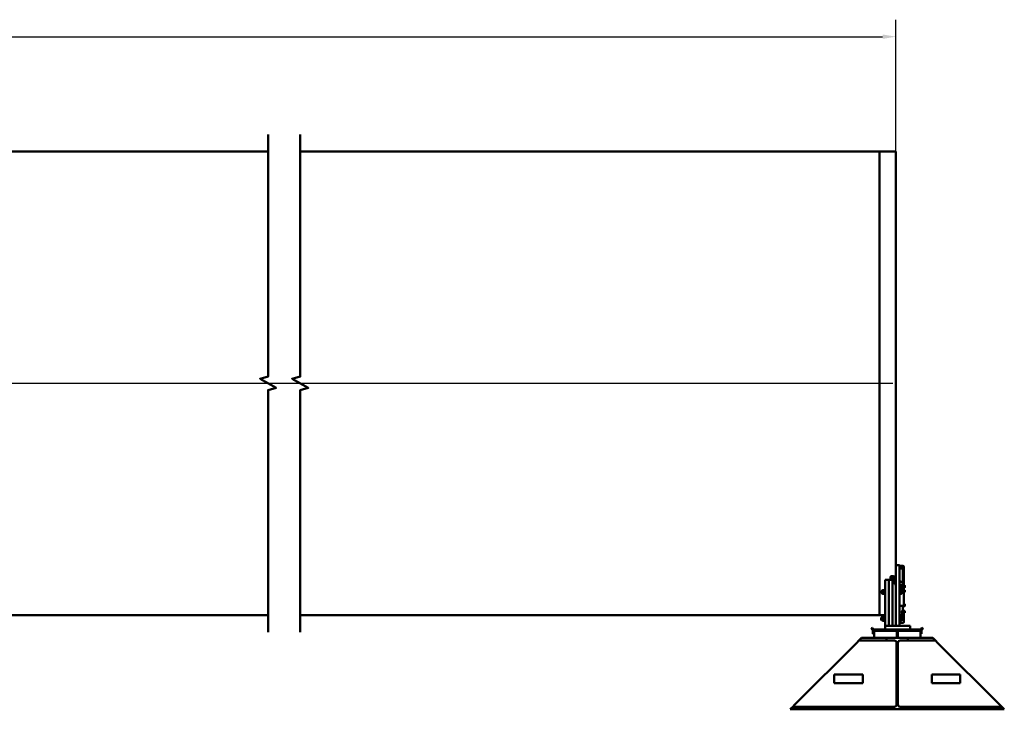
# Model space of a CAD drawing. Header units: millimetres. Extents: x 0 to 63075, y 0 to 44550.
# Tile 6 of 31: x 27699 to 41491, y 11911 to 21577. Entities that reach past the tile are written whole.
import ezdxf

# ---------------------------------------------------------------- set-up
doc = ezdxf.new("R2010")
doc.units = ezdxf.units.MM
doc.header["$LTSCALE"] = 75
for name, color, linetype, lineweight in [('Break Line (ISO)', 7, 'Continuous', 50), ('Centerline (ISO)', 7, 'Continuous', 25), ('Dimension (ISO)', 7, 'Continuous', 25), ('Visible (ISO)', 7, 'Continuous', 50)]:
    doc.layers.add(name, color=color, linetype=linetype, lineweight=lineweight)
doc.styles.add('Note Text (ISO)', font='tahoma.ttf')
doc.dimstyles.new('Default (ISO)', dxfattribs={"dimscale": 75, "dimtxt": 2, "dimasz": 2.5, "dimexe": 3.175, "dimexo": 0, "dimgap": 0.762, "dimtad": 1, "dimrnd": 1e-08, "dimtxsty": 'Note Text (ISO)', "dimcen": 0.09, "dimdle": 10, "dimclrd": 256, "dimclre": 256, "dimclrt": 256, "dimazin": 2, "dimtfac": 1, "dimtmove": 0, "dimatfit": 3, "dimfxl": 1, "dimtolj": 1, "dimtzin": 0, "dimlwd": -1, "dimlwe": -1, "dimarcsym": 0})

# ---------------------------------------------------------------- blocks, each defined once
blk = doc.blocks.new('*D6')
at = {"layer": 'Defpoints', "color": 0, "transparency": 16777216}
for p in [(39973, 21339), (9793, 19730), (39973, 19730)]:
    blk.add_point(p, dxfattribs=at)
at = {"layer": 'Dimension (ISO)', "transparency": 16777216}
for p, q in [((9793, 19730), (9793, 21577)), ((39973, 19730), (39973, 21577)), ((9981, 21339), (39785, 21339))]:
    blk.add_line(p, q, dxfattribs=at)
for points in [[(9981, 21370), (9981, 21308), (9793, 21339)], [(39785, 21370), (39785, 21308), (39973, 21339)]]:
    blk.add_solid(points, dxfattribs=at)
at = {"layer": 'Dimension (ISO)', "transparency": 16777216, "insert": (23706, 21552), "char_height": 150, "attachment_point": 1, "style": 'Note Text (ISO)'}
blk.add_mtext('\\A1;40000', dxfattribs=at)

msp = doc.modelspace()

# ---------------------------------------------------------------- linework, layer by layer
at = {"layer": 'Break Line (ISO)', "flags": 128}
for points in [[(31178.2004, 12991.877), (31178.2004, 16384.9058), (31290.7004, 16415.0501), (31065.7004, 16544.9539), (31178.2004, 16575.0982), (31178.2004, 19968.127)], [(31628.2004, 12991.877), (31628.2004, 16384.9058), (31740.7004, 16415.0501), (31515.7004, 16544.9539), (31628.2004, 16575.0982), (31628.2004, 19968.127)]]:
    msp.add_lwpolyline(points, dxfattribs=at)
at = {"layer": 'Centerline (ISO)', "linetype": 'Continuous'}
msp.add_line((9837.6025, 16480.002), (39928.4492, 16480.002), dxfattribs=at)
at = {"layer": 'Visible (ISO)'}
for p, q in [((10025.1025, 19730.002), (31178.2004, 19730.002)), ((31628.2004, 19730.002), (39740.9492, 19730.002)), ((39740.9492, 13230.002), (39740.9492, 19730.002)), ((39740.9492, 19730.002), (39972.9492, 19730.002)), ((39740.9492, 13230.002), (39740.9492, 19730.002)), ((39972.9492, 13930.5468), (39972.9492, 19730.002)), ((39972.9492, 13910.5468), (39972.9492, 13930.5468)), ((40022.9492, 13930.5468), (39972.9492, 13930.5468)), ((40022.9492, 13930.5468), (40022.9492, 13910.5468)), ((39972.9492, 13910.5468), (39972.9492, 13080.5468)), ((40022.9492, 13921.5706), (40070.9492, 13921.5706)), ((40022.9492, 13917.786), (40070.9492, 13917.786)), ((40022.9492, 13910.5468), (40022.9492, 13080.5468)), ((40070.9492, 13890.9392), (40022.9492, 13890.9392)), ((40022.9492, 13885.9392), (40070.9492, 13885.9392)), ((40067.9492, 13885.7963), (40067.9492, 13882.1361)), ((40067.9492, 13882.1361), (40067.9492, 13657.1123)), ((40074.9492, 13656.8205), (40074.9492, 13883.9392)), ((40084.9492, 13883.9392), (40084.9492, 13910.786)), ((40084.9492, 13883.9392), (40084.9492, 13650.1123)), ((39822.9492, 13709.8323), (39822.9492, 13724.8323)), ((39822.9492, 13724.8323), (39872.9492, 13724.8323)), ((39822.9492, 13080.5468), (39822.9492, 13709.8323)), ((39872.9492, 13724.8323), (39872.9492, 13709.8323)), ((39872.9492, 13709.8323), (39872.9492, 13724.8323)), ((39872.9492, 13724.8323), (39922.9492, 13724.8323)), ((39872.9492, 13709.8323), (39872.9492, 13080.5468)), ((39872.9492, 13080.5468), (39872.9492, 13709.8323)), ((39897.9492, 13752.9603), (39897.9492, 13771.0864)), ((39897.9492, 13752.9603), (39897.9492, 13724.8323)), ((39932.9492, 13775.3126), (39907.9492, 13775.3126)), ((39907.9492, 13757.1864), (39932.9492, 13757.1864)), ((39922.9492, 13724.8323), (39922.9492, 13709.8323)), ((39922.9492, 13709.8323), (39922.9492, 13724.8323)), ((39922.9492, 13724.8323), (39948.7356, 13724.8323)), ((39922.9492, 13709.8323), (39922.9492, 13080.5468)), ((39922.9492, 13080.5468), (39922.9492, 13709.8323)), ((39925.9492, 13705.9656), (39927.1762, 13707.1925)), ((39925.9492, 13692.4194), (39925.9492, 13705.9656)), ((39925.9492, 13692.4194), (39927.1762, 13691.1925)), ((39927.1762, 13707.1925), (39927.1762, 13691.1925)), ((39935.1492, 13707.1925), (39927.1762, 13707.1925)), ((39935.1492, 13691.1925), (39927.1762, 13691.1925)), ((39935.1492, 13710.4425), (39936.0265, 13711.9621)), ((39935.1492, 13710.4425), (39935.1492, 13687.9425)), ((39935.1492, 13687.9425), (39936.0265, 13686.423)), ((39948.4444, 13712.8381), (39936.654, 13712.8381)), ((39948.4444, 13708.1006), (39936.654, 13708.1006)), ((39948.4444, 13694.455), (39936.654, 13694.455)), ((39948.4444, 13685.5469), (39936.654, 13685.5469)), ((39949.9492, 13710.4425), (39949.0719, 13711.9621)), ((39949.9492, 13687.9425), (39949.0719, 13686.423)), ((39949.9492, 13713.4425), (39950.6992, 13714.1925)), ((39949.9492, 13684.9425), (39949.9492, 13713.4425)), ((39949.9492, 13684.9425), (39950.6992, 13684.1925)), ((39950.6992, 13714.1925), (39950.6992, 13684.1925)), ((39950.6992, 13714.1925), (39952.9492, 13714.1925)), ((39950.6992, 13684.1925), (39952.9492, 13684.1925)), ((39952.9492, 13693.7449), (39952.9492, 13739.0603)), ((39952.9492, 13693.7449), (39952.9492, 13680.4556)), ((39952.9492, 13680.4556), (39952.9492, 13663.5509)), ((39952.9492, 13663.5509), (39952.9492, 13662.614)), ((39972.9492, 13662.614), (39952.9492, 13662.614)), ((40025.1992, 13714.1925), (40022.9492, 13714.1925)), ((40025.1992, 13684.1925), (40022.9492, 13684.1925)), ((40022.9492, 13657.1123), (40070.9492, 13657.1123)), ((40025.1992, 13684.1925), (40025.1992, 13714.1925)), ((40025.9492, 13713.4425), (40025.1992, 13714.1925)), ((40025.9492, 13684.9425), (40025.1992, 13684.1925)), ((40025.9492, 13713.4425), (40025.9492, 13684.9425)), ((40026.7493, 13710.4375), (40025.9492, 13710.4375)), ((40026.7493, 13687.9475), (40025.9492, 13687.9475)), ((40026.7493, 13712.8426), (40034.8775, 13712.8426)), ((40026.7493, 13703.9547), (40026.7493, 13712.8426)), ((40026.7493, 13703.9547), (40034.8775, 13703.9547)), ((40026.7493, 13690.3046), (40026.7493, 13703.9547)), ((40026.7493, 13690.3046), (40034.8775, 13690.3046)), ((40026.7493, 13685.5424), (40026.7493, 13690.3046)), ((40026.7493, 13685.5424), (40034.8775, 13685.5424)), ((40035.9493, 13711.1925), (40035.4999, 13711.9709)), ((40035.9493, 13687.1925), (40035.4999, 13686.4141)), ((40035.9493, 13708.3987), (40035.9493, 13711.1925)), ((40035.9493, 13697.1297), (40035.9493, 13708.3987)), ((40035.9493, 13687.9235), (40035.9493, 13697.1297)), ((40035.9493, 13687.1925), (40035.9493, 13687.9235)), ((40067.9492, 13679.4103), (40070.9492, 13679.4103)), ((39767.9492, 13571.093), (39770.4031, 13573.5468)), ((39767.9492, 13540.0006), (39767.9492, 13571.093)), ((39767.9492, 13540.0006), (39770.4031, 13537.5468)), ((39770.4031, 13573.5468), (39770.4031, 13537.5468)), ((39786.9492, 13573.5468), (39770.4031, 13573.5468)), ((39786.9492, 13537.5468), (39770.4031, 13537.5468)), ((39786.9492, 13581.0968), (39788.075, 13583.0468)), ((39786.9492, 13581.0968), (39786.9492, 13529.9968)), ((39786.9492, 13529.9968), (39788.075, 13528.0468)), ((39814.3672, 13583.0468), (39790.5312, 13583.0468)), ((39814.3672, 13555.5468), (39790.5312, 13555.5468)), ((39814.3672, 13528.0468), (39790.5312, 13528.0468)), ((39817.9492, 13581.0968), (39816.8234, 13583.0468)), ((39817.9492, 13529.9968), (39816.8234, 13528.0468)), ((39817.9492, 13587.2968), (39819.1992, 13588.5468)), ((39817.9492, 13523.7968), (39817.9492, 13587.2968)), ((39817.9492, 13523.7968), (39819.1992, 13522.5468)), ((39819.1992, 13588.5468), (39819.1992, 13522.5468)), ((39819.1992, 13588.5468), (39822.9492, 13588.5468)), ((39819.1992, 13522.5468), (39822.9492, 13522.5468)), ((40070.9492, 13630.2656), (40022.9492, 13630.2656)), ((40022.9492, 13625.2656), (40070.9492, 13625.2656)), ((40022.9492, 13601.1412), (40070.9492, 13601.1412)), ((40070.9492, 13592.4809), (40022.9492, 13592.4809)), ((40026.6992, 13588.5468), (40022.9492, 13588.5468)), ((40026.6992, 13522.5468), (40022.9492, 13522.5468)), ((40026.6992, 13522.5468), (40026.6992, 13588.5468)), ((40027.9492, 13587.2968), (40026.6992, 13588.5468)), ((40027.9492, 13523.7968), (40026.6992, 13522.5468)), ((40027.9492, 13587.2968), (40027.9492, 13523.7968)), ((40028.7493, 13581.1018), (40027.9492, 13581.1018)), ((40028.7493, 13529.9918), (40027.9492, 13529.9918)), ((40028.7493, 13583.0468), (40047.9931, 13583.0468)), ((40028.7493, 13555.5468), (40028.7493, 13583.0468)), ((40028.7493, 13555.5468), (40047.9931, 13555.5468)), ((40028.7493, 13528.0468), (40028.7493, 13555.5468)), ((40028.7493, 13528.0468), (40047.9931, 13528.0468)), ((40050.4493, 13569.2968), (40050.4493, 13583.0468)), ((40050.4493, 13541.7968), (40050.4493, 13569.2968)), ((40050.4493, 13528.0468), (40050.4493, 13541.7968)), ((40067.9492, 13625.2656), (40067.9492, 13601.1412)), ((40071.9492, 13623.6126), (40067.9492, 13623.6126)), ((40071.9492, 13617.3626), (40071.9492, 13625.202)), ((40071.9492, 13617.3626), (40072.6992, 13616.6126)), ((40072.6992, 13625.064), (40072.6992, 13616.6126)), ((40072.6992, 13616.6126), (40074.9492, 13616.6126)), ((40074.9492, 13615.7656), (40074.9492, 13623.2656)), ((40074.9492, 13615.7656), (40074.9492, 13608.9354)), ((40074.9492, 13604.6053), (40074.9492, 13608.9354)), ((40084.9492, 13623.2656), (40084.9492, 13650.1123)), ((40087.1992, 13646.6126), (40084.9492, 13646.6126)), ((40084.9492, 13623.2656), (40084.9492, 13615.7656)), ((40087.1992, 13616.6126), (40084.9492, 13616.6126)), ((40084.9492, 13608.9354), (40084.9492, 13615.7656)), ((40084.9492, 13608.9354), (40084.9492, 13604.6053)), ((40084.9492, 13604.6053), (40084.9492, 13371.1053)), ((40087.1992, 13584.1613), (40084.9492, 13584.1613)), ((40087.1992, 13554.1613), (40084.9492, 13554.1613)), ((40087.1992, 13616.6126), (40087.1992, 13646.6126)), ((40087.9492, 13645.8626), (40087.1992, 13646.6126)), ((40087.9492, 13617.3626), (40087.1992, 13616.6126)), ((40087.1992, 13554.1613), (40087.1992, 13584.1613)), ((40087.9492, 13583.4113), (40087.1992, 13584.1613)), ((40087.9492, 13554.9113), (40087.1992, 13554.1613)), ((40087.9492, 13645.8626), (40087.9492, 13617.3626)), ((40088.7493, 13642.8576), (40087.9492, 13642.8576)), ((40088.7493, 13620.3676), (40087.9492, 13620.3676)), ((40087.9492, 13583.4113), (40087.9492, 13554.9113)), ((40088.7493, 13580.4063), (40087.9492, 13580.4063)), ((40088.7493, 13557.9163), (40087.9492, 13557.9163)), ((40088.7493, 13644.0808), (40088.7493, 13645.4675)), ((40088.7493, 13645.4675), (40096.8775, 13645.4675)), ((40088.7493, 13644.0808), (40096.8775, 13644.0808)), ((40088.7493, 13643.082), (40088.7493, 13644.0808)), ((40088.7493, 13643.082), (40096.8775, 13643.082)), ((40088.7493, 13630.6138), (40088.7493, 13643.082)), ((40088.7493, 13630.6138), (40096.8775, 13630.6138)), ((40088.7493, 13619.1444), (40088.7493, 13630.6138)), ((40088.7493, 13617.7577), (40088.7493, 13619.1444)), ((40088.7493, 13619.1444), (40096.8775, 13619.1444)), ((40088.7493, 13617.7577), (40096.8775, 13617.7577)), ((40088.7493, 13582.8012), (40096.8775, 13582.8012)), ((40088.7493, 13573.8678), (40088.7493, 13582.8012)), ((40088.7493, 13573.8678), (40096.8775, 13573.8678)), ((40088.7493, 13560.228), (40088.7493, 13573.8678)), ((40088.7493, 13560.228), (40096.8775, 13560.228)), ((40088.7493, 13555.5215), (40088.7493, 13560.228)), ((40088.7493, 13555.5215), (40096.8775, 13555.5215)), ((40097.9312, 13643.6439), (40096.9444, 13645.3531)), ((40097.9312, 13619.5813), (40096.9444, 13617.8721)), ((40097.9493, 13581.1613), (40097.5114, 13581.9199)), ((40097.9493, 13557.1613), (40097.5114, 13556.4028)), ((40097.9493, 13643.6126), (40097.9312, 13643.6439)), ((40097.9493, 13619.6126), (40097.9312, 13619.5813)), ((40097.9493, 13643.5814), (40097.9493, 13643.6126)), ((40097.9493, 13636.8479), (40097.9493, 13643.5814)), ((40097.9493, 13624.8791), (40097.9493, 13636.8479)), ((40097.9493, 13619.6126), (40097.9493, 13624.8791)), ((40097.9493, 13578.3345), (40097.9493, 13581.1613)), ((40097.9493, 13567.0479), (40097.9493, 13578.3345)), ((40097.9493, 13557.8748), (40097.9493, 13567.0479)), ((40097.9493, 13557.1613), (40097.9493, 13557.8748)), ((40087.1992, 13385.939), (40084.9492, 13385.939)), ((40087.1992, 13355.939), (40087.1992, 13385.939)), ((40087.9492, 13385.189), (40087.1992, 13385.939)), ((40087.9492, 13385.189), (40087.9492, 13356.689)), ((40088.7493, 13382.184), (40087.9492, 13382.184)), ((40088.7493, 13383.4071), (40096.8775, 13383.4071)), ((40088.7493, 13382.4083), (40088.7493, 13383.4071)), ((40088.7493, 13382.4083), (40096.8775, 13382.4083)), ((40088.7493, 13369.9402), (40088.7493, 13382.4083)), ((40097.9493, 13382.939), (40097.9312, 13382.9702)), ((40097.9493, 13382.9077), (40097.9493, 13382.939)), ((40097.9493, 13376.1742), (40097.9493, 13382.9077)), ((40022.9492, 13358.9809), (40070.9492, 13358.9809)), ((40047.9492, 13282.6491), (40049.1762, 13283.876)), ((40047.9492, 13269.1029), (40047.9492, 13282.6491)), ((40047.9492, 13269.1029), (40049.1762, 13267.876)), ((40049.1762, 13283.876), (40049.1762, 13267.876)), ((40059.5292, 13283.876), (40049.1762, 13283.876)), ((40059.5292, 13267.876), (40049.1762, 13267.876)), ((40059.5292, 13264.626), (40059.5292, 13287.126)), ((40064.5292, 13287.126), (40059.5292, 13287.126)), ((40064.5292, 13264.626), (40059.5292, 13264.626)), ((40064.5292, 13287.126), (40064.9642, 13287.8795)), ((40064.5292, 13264.626), (40064.5292, 13287.126)), ((40064.5292, 13264.626), (40064.9642, 13263.8724)), ((40070.4444, 13288.0407), (40066.034, 13288.0407)), ((40070.4444, 13276.2125), (40066.034, 13276.2125)), ((40070.4444, 13264.0478), (40066.034, 13264.0478)), ((40070.4444, 13263.7112), (40066.034, 13263.7112)), ((40067.9492, 13358.9809), (40067.9492, 13288.0407)), ((40067.9492, 13263.7112), (40067.9492, 13241.3118)), ((40067.9492, 13241.3118), (40067.9492, 13237.1217)), ((40071.9492, 13287.126), (40071.5141, 13287.8795)), ((40071.9492, 13264.626), (40071.5141, 13263.8724)), ((40071.9492, 13356.689), (40071.9492, 13359.0119)), ((40071.9492, 13356.689), (40072.6992, 13355.939)), ((40071.9492, 13290.126), (40072.6992, 13290.876)), ((40071.9492, 13261.626), (40071.9492, 13290.126)), ((40071.9492, 13261.626), (40072.6992, 13260.876)), ((40072.6992, 13359.076), (40072.6992, 13355.939)), ((40072.6992, 13355.939), (40074.9492, 13355.939)), ((40072.6992, 13290.876), (40072.6992, 13260.876)), ((40072.6992, 13290.876), (40074.9492, 13290.876)), ((40072.6992, 13260.876), (40074.9492, 13260.876)), ((40074.9492, 13352.2656), (40074.9492, 13359.4864)), ((40074.9492, 13351.5957), (40074.9492, 13352.2656)), ((40084.9492, 13351.5957), (40074.9492, 13351.5957)), ((40074.9492, 13289.5936), (40074.9492, 13293.4688)), ((40084.9492, 13293.4688), (40074.9492, 13293.4688)), ((40074.9492, 13289.5936), (40074.9492, 13269.1318)), ((40074.9492, 13263.1352), (40074.9492, 13269.1318)), ((40074.9492, 13251.8877), (40074.9492, 13263.1352)), ((40074.9492, 13251.8877), (40074.9492, 13245.891)), ((40074.9492, 13241.0192), (40074.9492, 13245.891)), ((40084.9492, 13371.1053), (40084.9492, 13352.2656)), ((40087.1992, 13355.939), (40084.9492, 13355.939)), ((40084.9492, 13352.2656), (40084.9492, 13351.5957)), ((40084.9492, 13293.4688), (40084.9492, 13289.5936)), ((40087.1992, 13290.876), (40084.9492, 13290.876)), ((40084.9492, 13289.5936), (40084.9492, 13269.1318)), ((40084.9492, 13269.1318), (40084.9492, 13263.1352)), ((40084.9492, 13263.1352), (40084.9492, 13251.8877)), ((40087.1992, 13260.876), (40084.9492, 13260.876)), ((40084.9492, 13245.891), (40084.9492, 13251.8877)), ((40084.9492, 13245.891), (40084.9492, 13241.0192)), ((40084.9492, 13241.0192), (40084.9492, 13135.9671)), ((40087.9492, 13356.689), (40087.1992, 13355.939)), ((40087.1992, 13260.876), (40087.1992, 13290.876)), ((40087.9492, 13290.126), (40087.1992, 13290.876)), ((40087.9492, 13261.626), (40087.1992, 13260.876)), ((40088.7493, 13359.694), (40087.9492, 13359.694)), ((40087.9492, 13290.126), (40087.9492, 13261.626)), ((40088.7493, 13287.121), (40087.9492, 13287.121)), ((40088.7493, 13264.631), (40087.9492, 13264.631)), ((40088.7493, 13369.9402), (40096.8775, 13369.9402)), ((40088.7493, 13358.4708), (40088.7493, 13369.9402)), ((40088.7493, 13358.4708), (40096.8775, 13358.4708)), ((40088.7493, 13289.5158), (40096.8775, 13289.5158)), ((40088.7493, 13280.5824), (40088.7493, 13289.5158)), ((40088.7493, 13280.5824), (40096.8775, 13280.5824)), ((40088.7493, 13266.9426), (40088.7493, 13280.5824)), ((40088.7493, 13266.9426), (40096.8775, 13266.9426)), ((40088.7493, 13262.2361), (40088.7493, 13266.9426)), ((40088.7493, 13262.2361), (40096.8775, 13262.2361)), ((40097.9493, 13287.876), (40097.5114, 13288.6345)), ((40097.9493, 13263.876), (40097.5114, 13263.1174)), ((40097.9493, 13358.939), (40097.9312, 13358.9077)), ((40097.9493, 13364.2055), (40097.9493, 13376.1742)), ((40097.9493, 13358.939), (40097.9493, 13364.2055)), ((40097.9493, 13285.0491), (40097.9493, 13287.876)), ((40097.9493, 13273.7625), (40097.9493, 13285.0491)), ((40097.9493, 13264.5894), (40097.9493, 13273.7625)), ((40097.9493, 13263.876), (40097.9493, 13264.5894)), ((10025.1025, 13230.002), (31178.2004, 13230.002)), ((31628.2004, 13230.002), (39740.9492, 13230.002)), ((39740.9492, 13230.002), (39822.9492, 13230.002)), ((39767.9492, 13196.093), (39770.4031, 13198.5468)), ((39767.9492, 13165.0006), (39767.9492, 13196.093)), ((39767.9492, 13165.0006), (39770.4031, 13162.5468)), ((39770.4031, 13198.5468), (39770.4031, 13162.5468)), ((39786.9492, 13198.5468), (39770.4031, 13198.5468)), ((39786.9492, 13162.5468), (39770.4031, 13162.5468)), ((39786.9492, 13206.0968), (39788.075, 13208.0468)), ((39786.9492, 13206.0968), (39786.9492, 13154.9968)), ((39786.9492, 13154.9968), (39788.075, 13153.0468)), ((39814.3672, 13208.0468), (39790.5312, 13208.0468)), ((39814.3672, 13180.5468), (39790.5312, 13180.5468)), ((39814.3672, 13153.0468), (39790.5312, 13153.0468)), ((39817.9492, 13206.0968), (39816.8234, 13208.0468)), ((39817.9492, 13154.9968), (39816.8234, 13153.0468)), ((39817.9492, 13212.2968), (39819.1992, 13213.5468)), ((39817.9492, 13148.7968), (39817.9492, 13212.2968)), ((39817.9492, 13148.7968), (39819.1992, 13147.5468)), ((39819.1992, 13213.5468), (39819.1992, 13147.5468)), ((39819.1992, 13213.5468), (39822.9492, 13213.5468)), ((39819.1992, 13147.5468), (39822.9492, 13147.5468)), ((40022.9492, 13237.1217), (40070.9492, 13237.1217)), ((40070.9492, 13227.378), (40022.9492, 13227.378)), ((40026.6992, 13213.5468), (40022.9492, 13213.5468)), ((40026.6992, 13147.5468), (40022.9492, 13147.5468)), ((40022.9492, 13122.3259), (40070.9492, 13122.3259)), ((40026.6992, 13147.5468), (40026.6992, 13213.5468)), ((40027.9492, 13212.2968), (40026.6992, 13213.5468)), ((40027.9492, 13148.7968), (40026.6992, 13147.5468)), ((40027.9492, 13212.2968), (40027.9492, 13148.7968)), ((40028.7493, 13206.1018), (40027.9492, 13206.1018)), ((40028.7493, 13154.9918), (40027.9492, 13154.9918)), ((40028.7493, 13208.0468), (40047.9931, 13208.0468)), ((40028.7493, 13180.5468), (40028.7493, 13208.0468)), ((40028.7493, 13180.5468), (40047.9931, 13180.5468)), ((40028.7493, 13153.0468), (40028.7493, 13180.5468)), ((40028.7493, 13153.0468), (40047.9931, 13153.0468)), ((40050.4493, 13194.2968), (40050.4493, 13208.0468)), ((40050.4493, 13166.7968), (40050.4493, 13194.2968)), ((40050.4493, 13153.0468), (40050.4493, 13166.7968)), ((39630.5319, 13047.018), (39643.5223, 13054.518)), ((39630.5319, 13047.018), (39633.0319, 13042.6878)), ((39649.0127, 13015.0084), (39633.0319, 13042.6878)), ((39646.0223, 13050.1878), (39643.5223, 13054.518)), ((39662.003, 13022.5084), (39646.0223, 13050.1878)), ((39651.0223, 12975.5468), (39651.0223, 13007.5084)), ((39651.0223, 12975.5468), (39651.0223, 12970.5468)), ((39666.0223, 12970.5468), (39651.0223, 12970.5468)), ((39666.0223, 13030.5468), (39666.0223, 13010.5468)), ((39822.9492, 13030.5468), (39666.0223, 13030.5468)), ((39983.5223, 13010.5468), (39666.0223, 13010.5468)), ((39666.0223, 12910.5468), (39666.0223, 13010.5468)), ((39983.5223, 13010.5468), (39666.0223, 13010.5468)), ((39842.9492, 13080.5468), (39822.9492, 13080.5468)), ((39822.9492, 13030.5468), (39822.9492, 13080.5468)), ((39842.9492, 13030.5468), (39822.9492, 13030.5468)), ((39842.9492, 13080.5468), (40152.9492, 13080.5468)), ((39842.9492, 13030.5468), (40152.9492, 13030.5468)), ((39972.9492, 13090.5468), (39962.9492, 13080.5468)), ((39972.9492, 13080.5468), (40022.9492, 13080.5468)), ((39983.5223, 13030.5468), (39983.5223, 12910.5468)), ((39998.5223, 13030.5468), (39998.5223, 12910.5468)), ((40316.0223, 13010.5468), (39998.5223, 13010.5468)), ((40316.0223, 13010.5468), (39998.5223, 13010.5468)), ((40172.9492, 13080.5468), (40152.9492, 13080.5468)), ((40172.9492, 13030.5468), (40152.9492, 13030.5468)), ((40172.9492, 13030.5468), (40172.9492, 13080.5468)), ((40316.0223, 13030.5468), (40172.9492, 13030.5468)), ((40316.0223, 13030.5468), (40316.0223, 13010.5468)), ((40316.0223, 12910.5468), (40316.0223, 13010.5468)), ((40331.0223, 12970.5468), (40316.0223, 12970.5468)), ((40320.0415, 13022.5084), (40336.0223, 13050.1878)), ((40331.0223, 12975.5468), (40331.0223, 13007.5084)), ((40331.0223, 12970.5468), (40331.0223, 12975.5468)), ((40333.0319, 13015.0084), (40349.0127, 13042.6878)), ((40338.5223, 13054.518), (40336.0223, 13050.1878)), ((40338.5223, 13054.518), (40351.5127, 13047.018)), ((40349.0127, 13042.6878), (40351.5127, 13047.018)), ((39425.0223, 12844.5468), (38557.0223, 11976.5468)), ((39455.0223, 12874.5468), (39425.0223, 12844.5468)), ((39491.0223, 12910.5468), (39455.0223, 12874.5468)), ((39841.0223, 12874.5468), (39455.0223, 12874.5468)), ((39841.0223, 12910.5468), (39491.0223, 12910.5468)), ((40141.0223, 12910.5468), (39841.0223, 12910.5468)), ((39841.0223, 12910.5468), (39841.0223, 12874.5468)), ((39841.0223, 12874.5468), (39951.5223, 12874.5468)), ((39981.5223, 12844.5468), (39981.5223, 11976.5468)), ((40000.5223, 11976.5468), (40000.5223, 12844.5468)), ((40030.5223, 12874.5468), (40141.0223, 12874.5468)), ((40491.0223, 12910.5468), (40141.0223, 12910.5468)), ((40141.0223, 12874.5468), (40141.0223, 12910.5468)), ((40527.0223, 12874.5468), (40141.0223, 12874.5468)), ((40491.0223, 12910.5468), (40527.0223, 12874.5468)), ((40527.0223, 12874.5468), (40557.0223, 12844.5468)), ((40557.0223, 12844.5468), (41425.0223, 11976.5468)), ((39507.0223, 12396.5468), (39107.0223, 12396.5468)), ((39107.0223, 12396.5468), (39107.0223, 12276.5468)), ((39107.0223, 12276.5468), (39507.0223, 12276.5468)), ((39507.0223, 12276.5468), (39507.0223, 12396.5468)), ((40475.0223, 12276.5468), (40475.0223, 12396.5468)), ((40475.0223, 12396.5468), (40875.0223, 12396.5468)), ((40875.0223, 12276.5468), (40475.0223, 12276.5468)), ((40875.0223, 12396.5468), (40875.0223, 12276.5468)), ((38527.0223, 11946.5468), (38491.0223, 11910.5468)), ((39841.0223, 11910.5468), (38491.0223, 11910.5468)), ((38557.0223, 11976.5468), (38527.0223, 11946.5468)), ((39841.0223, 11946.5468), (38527.0223, 11946.5468)), ((39951.5223, 11946.5468), (39841.0223, 11946.5468)), ((39841.0223, 11946.5468), (39841.0223, 11910.5468)), ((39841.0223, 11910.5468), (40141.0223, 11910.5468)), ((40141.0223, 11946.5468), (40030.5223, 11946.5468)), ((41455.0223, 11946.5468), (40141.0223, 11946.5468)), ((40141.0223, 11910.5468), (40141.0223, 11946.5468)), ((41491.0223, 11910.5468), (40141.0223, 11910.5468)), ((41425.0223, 11976.5468), (41455.0223, 11946.5468)), ((41455.0223, 11946.5468), (41491.0223, 11910.5468))]:
    msp.add_line(p, q, dxfattribs=at)
for centre, radius, start, end in [((39636.0223, 13007.5084), 15, 0, 30), ((39636.0223, 13007.5084), 30, 0, 30), ((40346.0223, 13007.5084), 30, 150, 180), ((40346.0223, 13007.5084), 15, 150, 180), ((39951.5223, 12844.5468), 30, 0, 90), ((40030.5223, 12844.5468), 30, 90, 180), ((39951.5223, 11976.5468), 30, 270, 0), ((40030.5223, 11976.5468), 30, 180, 270)]:
    msp.add_arc(centre, radius, start, end, dxfattribs=at)
for centre, major_axis, ratio, start_param, end_param in [((40017.9492, 13877.1361), (9.6593, 9.6593), 0.2679491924, 0.7560713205, 0.7853981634), ((40072.9492, 13877.1361), (-9.6593, 9.6593), 0.2679491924, 5.4977871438, 5.5271139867), ((40070.9492, 13909.4462), (14, 0), 0.8660254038, 0.2645207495, 1.5707963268), ((40070.9492, 13910.786), (14, 0), 0.5, 0, 1.5707963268), ((40070.9492, 13883.9392), (14, 0), 0.5, 0, 1.5707963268), ((40070.9492, 13883.9392), (4, 0), 0.5, 0, 1.5707963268), ((39907.9492, 13771.0864), (-10, 0), 0.4226182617, 4.7123889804, 6.2831853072), ((39907.9492, 13752.9603), (-10, 0), 0.4226182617, 4.7123889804, 6.2831853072), ((39932.9492, 13727.6032), (-10, 0), 0.4226182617, 4.7123889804, 6.9982267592), ((39932.9492, 13739.0603), (40, 0), 0.906307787, 0, 1.5707963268), ((39932.9492, 13739.0603), (20, 0), 0.906307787, 0, 1.5707963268), ((39932.9492, 13713.7032), (20, 0), 0.906307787, 0.0269982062, 1.5707963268), ((40070.9492, 13675.9462), (4, 0), 0.8660254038, 0, 1.5707963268), ((40070.9492, 13650.1123), (14, 0), 0.5, 0, 1.5707963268), ((40070.9492, 13623.2656), (14, 0), 0.5, 0, 1.5707963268), ((40070.9492, 13623.2656), (4, 0), 0.5, 0, 1.5707963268), ((40070.9492, 13604.6053), (14, 0), 0.8660254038, 4.7123889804, 6.2831853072), ((40070.9492, 13604.6053), (4, 0), 0.8660254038, 4.7123889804, 6.2831853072), ((40070.9492, 13371.1053), (14, 0), 0.8660254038, 4.7123889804, 6.2831853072), ((40070.9492, 13241.0192), (14, 0), 0.9743700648, 4.7123889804, 6.2831853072), ((40070.9492, 13241.0192), (4, 0), 0.9743700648, 4.7123889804, 6.2831853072), ((40070.9492, 13135.9671), (14, 0), 0.9743700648, 4.7123889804, 6.2831853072)]:
    msp.add_ellipse(centre, major_axis=major_axis, ratio=ratio, start_param=start_param, end_param=end_param, dxfattribs=at)
for points, weights in [([(39936.654, 13712.8381), (39934.654, 13710.4693), (39936.654, 13708.1006)], [1, 1.15470053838, 1]), ([(39936.654, 13708.1006), (39934.654, 13701.2778), (39936.654, 13694.455)], [1, 1.15470053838, 1]), ([(39936.654, 13694.455), (39934.654, 13690.0009), (39936.654, 13685.5469)], [1, 1.15470053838, 1]), ([(39936.654, 13685.5469), (39936.2691, 13686.0028), (39936.0265, 13686.423)], [1, 1.02646777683, 1.04387878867]), ([(39948.4444, 13708.1006), (39950.4444, 13710.4693), (39948.4444, 13712.8381)], [1, 1.15470053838, 1]), ([(39948.4444, 13694.455), (39950.4444, 13701.2778), (39948.4444, 13708.1006)], [1, 1.15470053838, 1]), ([(39948.4444, 13685.5469), (39950.4444, 13690.0009), (39948.4444, 13694.455)], [1, 1.15470053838, 1]), ([(39949.0719, 13686.423), (39948.8293, 13686.0028), (39948.4444, 13685.5469)], [1.04387878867, 1.02646777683, 1]), ([(40034.8775, 13712.8426), (40035.2584, 13712.3891), (40035.4999, 13711.9709)], [1, 1.01316741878, 1.01719867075]), ([(40035.9493, 13708.3987), (40035.9493, 13710.4611), (40034.8775, 13712.8426)], [1, 1.0379548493, 1]), ([(40034.8775, 13703.9547), (40035.9493, 13706.3362), (40035.9493, 13708.3987)], [1, 1.0379548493, 1]), ([(40035.9493, 13697.1297), (40035.9493, 13700.2972), (40034.8775, 13703.9547)], [1, 1.0379548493, 1]), ([(40034.8775, 13690.3046), (40035.9493, 13693.9621), (40035.9493, 13697.1297)], [1, 1.0379548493, 1]), ([(40035.9493, 13687.9235), (40035.9493, 13689.0286), (40034.8775, 13690.3046)], [1, 1.0379548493, 1]), ([(40034.8775, 13685.5424), (40035.9493, 13686.8184), (40035.9493, 13687.9235)], [1, 1.0379548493, 1]), ([(39788.075, 13583.0468), (39788.075, 13583.0468), (39790.5312, 13583.0468)], [1.07735026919, 1.07735026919, 1]), ([(39790.5312, 13528.0468), (39788.075, 13528.0468), (39788.075, 13528.0468)], [1, 1.07735026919, 1.07735026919]), ([(39790.5312, 13583.0468), (39785.9479, 13569.2968), (39790.5312, 13555.5468)], [1, 1.15470053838, 1]), ([(39790.5312, 13555.5468), (39785.9479, 13541.7968), (39790.5312, 13528.0468)], [1, 1.15470053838, 1]), ([(39814.3672, 13555.5468), (39818.9505, 13569.2968), (39814.3672, 13583.0468)], [1, 1.15470053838, 1]), ([(39814.3672, 13583.0468), (39816.8234, 13583.0468), (39816.8234, 13583.0468)], [1, 1.07735026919, 1.07735026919]), ([(39814.3672, 13528.0468), (39818.9505, 13541.7968), (39814.3672, 13555.5468)], [1, 1.15470053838, 1]), ([(39816.8234, 13528.0468), (39816.8234, 13528.0468), (39814.3672, 13528.0468)], [1.07735026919, 1.07735026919, 1]), ([(40047.9931, 13583.0468), (40050.4493, 13583.0468), (40050.4493, 13583.0468)], [1, 1.0379548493, 1]), ([(40050.4493, 13569.2968), (40050.4493, 13575.6782), (40047.9931, 13583.0468)], [1, 1.0379548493, 1]), ([(40047.9931, 13555.5468), (40050.4493, 13562.9154), (40050.4493, 13569.2968)], [1, 1.0379548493, 1]), ([(40050.4493, 13541.7968), (40050.4493, 13548.1782), (40047.9931, 13555.5468)], [1, 1.0379548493, 1]), ([(40047.9931, 13528.0468), (40050.4493, 13535.4154), (40050.4493, 13541.7968)], [1, 1.0379548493, 1]), ([(40050.4493, 13528.0468), (40050.4493, 13528.0468), (40047.9931, 13528.0468)], [1, 1.0379548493, 1]), ([(40097.6464, 13643.8399), (40097.3841, 13644.6126), (40096.8775, 13645.4675)], [1.01887565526, 1.01758770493, 1]), ([(40097.9493, 13643.5814), (40097.9493, 13643.8132), (40096.8775, 13644.0808)], [1, 1.0379548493, 1]), ([(40096.8775, 13643.082), (40097.9493, 13643.3496), (40097.9493, 13643.5814)], [1, 1.0379548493, 1]), ([(40097.9493, 13636.8479), (40097.9493, 13639.7411), (40096.8775, 13643.082)], [1, 1.0379548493, 1]), ([(40096.8775, 13630.6138), (40097.9493, 13633.9546), (40097.9493, 13636.8479)], [1, 1.0379548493, 1]), ([(40097.9493, 13624.8791), (40097.9493, 13627.5406), (40096.8775, 13630.6138)], [1, 1.0379548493, 1]), ([(40096.8775, 13619.1444), (40097.9493, 13622.2176), (40097.9493, 13624.8791)], [1, 1.0379548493, 1]), ([(40097.9312, 13619.5813), (40097.814, 13619.3783), (40096.8775, 13619.1444)], [1.00860777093, 1.0330055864, 1]), ([(40096.8775, 13617.7577), (40097.3536, 13618.6034), (40097.6134, 13619.3712)], [1, 1.01651098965, 1.01865687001]), ([(40096.9444, 13617.8721), (40096.9115, 13617.8152), (40096.8775, 13617.7577)], [1.00225477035, 1.00116302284, 1]), ([(40096.8775, 13582.8012), (40097.2675, 13582.3423), (40097.5114, 13581.9199)], [1, 1.01348375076, 1.01738709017]), ([(40097.9493, 13578.3345), (40097.9493, 13580.4075), (40096.8775, 13582.8012)], [1, 1.0379548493, 1]), ([(40096.8775, 13573.8678), (40097.9493, 13576.2615), (40097.9493, 13578.3345)], [1, 1.0379548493, 1]), ([(40097.9493, 13567.0479), (40097.9493, 13570.213), (40096.8775, 13573.8678)], [1, 1.0379548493, 1]), ([(40096.8775, 13560.228), (40097.9493, 13563.8828), (40097.9493, 13567.0479)], [1, 1.0379548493, 1]), ([(40097.9493, 13557.8748), (40097.9493, 13558.9669), (40096.8775, 13560.228)], [1, 1.0379548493, 1]), ([(40096.8775, 13555.5215), (40097.9493, 13556.7826), (40097.9493, 13557.8748)], [1, 1.0379548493, 1]), ([(40097.9493, 13382.9077), (40097.9493, 13383.1395), (40096.8775, 13383.4071)], [1, 1.0379548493, 1]), ([(40096.8775, 13382.4083), (40097.9493, 13382.676), (40097.9493, 13382.9077)], [1, 1.0379548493, 1]), ([(40097.9493, 13376.1742), (40097.9493, 13379.0675), (40096.8775, 13382.4083)], [1, 1.0379548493, 1]), ([(40066.034, 13288.0407), (40064.034, 13282.1266), (40066.034, 13276.2125)], [1, 1.15470053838, 1]), ([(40066.034, 13276.2125), (40064.034, 13270.1302), (40066.034, 13264.0478)], [1, 1.15470053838, 1]), ([(40066.034, 13264.0478), (40064.034, 13263.8795), (40066.034, 13263.7112)], [1, 1.15470053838, 1]), ([(40064.9642, 13287.8795), (40065.0074, 13287.9543), (40066.034, 13288.0407)], [1.07719130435, 1.0738437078, 1]), ([(40070.4444, 13276.2125), (40072.4444, 13282.1266), (40070.4444, 13288.0407)], [1, 1.15470053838, 1]), ([(40070.4444, 13288.0407), (40071.4709, 13287.9543), (40071.5141, 13287.8795)], [1, 1.0738437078, 1.07719130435]), ([(40070.4444, 13264.0478), (40072.4444, 13270.1302), (40070.4444, 13276.2125)], [1, 1.15470053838, 1]), ([(40070.4444, 13263.7112), (40072.4444, 13263.8795), (40070.4444, 13264.0478)], [1, 1.15470053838, 1]), ([(40096.8775, 13369.9402), (40097.9493, 13373.281), (40097.9493, 13376.1742)], [1, 1.0379548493, 1]), ([(40097.9493, 13364.2055), (40097.9493, 13366.8669), (40096.8775, 13369.9402)], [1, 1.0379548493, 1]), ([(40096.8775, 13358.4708), (40097.9493, 13361.544), (40097.9493, 13364.2055)], [1, 1.0379548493, 1]), ([(40097.9312, 13358.9077), (40097.814, 13358.7046), (40096.8775, 13358.4708)], [1.00860777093, 1.0330055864, 1]), ([(40096.8775, 13289.5158), (40097.2675, 13289.0569), (40097.5114, 13288.6345)], [1, 1.01348375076, 1.01738709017]), ([(40097.9493, 13285.0491), (40097.9493, 13287.1221), (40096.8775, 13289.5158)], [1, 1.0379548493, 1]), ([(40096.8775, 13280.5824), (40097.9493, 13282.9761), (40097.9493, 13285.0491)], [1, 1.0379548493, 1]), ([(40097.9493, 13273.7625), (40097.9493, 13276.9276), (40096.8775, 13280.5824)], [1, 1.0379548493, 1]), ([(40096.8775, 13266.9426), (40097.9493, 13270.5974), (40097.9493, 13273.7625)], [1, 1.0379548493, 1]), ([(40097.9493, 13264.5894), (40097.9493, 13265.6815), (40096.8775, 13266.9426)], [1, 1.0379548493, 1]), ([(40096.8775, 13262.2361), (40097.9493, 13263.4972), (40097.9493, 13264.5894)], [1, 1.0379548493, 1]), ([(39788.075, 13208.0468), (39788.075, 13208.0468), (39790.5312, 13208.0468)], [1.07735026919, 1.07735026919, 1]), ([(39790.5312, 13153.0468), (39788.075, 13153.0468), (39788.075, 13153.0468)], [1, 1.07735026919, 1.07735026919]), ([(39790.5312, 13208.0468), (39785.9479, 13194.2968), (39790.5312, 13180.5468)], [1, 1.15470053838, 1]), ([(39790.5312, 13180.5468), (39785.9479, 13166.7968), (39790.5312, 13153.0468)], [1, 1.15470053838, 1]), ([(39814.3672, 13180.5468), (39818.9505, 13194.2968), (39814.3672, 13208.0468)], [1, 1.15470053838, 1]), ([(39814.3672, 13208.0468), (39816.8234, 13208.0468), (39816.8234, 13208.0468)], [1, 1.07735026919, 1.07735026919]), ([(39814.3672, 13153.0468), (39818.9505, 13166.7968), (39814.3672, 13180.5468)], [1, 1.15470053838, 1]), ([(39816.8234, 13153.0468), (39816.8234, 13153.0468), (39814.3672, 13153.0468)], [1.07735026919, 1.07735026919, 1]), ([(40047.9931, 13208.0468), (40050.4493, 13208.0468), (40050.4493, 13208.0468)], [1, 1.0379548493, 1]), ([(40050.4493, 13194.2968), (40050.4493, 13200.6782), (40047.9931, 13208.0468)], [1, 1.0379548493, 1]), ([(40047.9931, 13180.5468), (40050.4493, 13187.9154), (40050.4493, 13194.2968)], [1, 1.0379548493, 1]), ([(40050.4493, 13166.7968), (40050.4493, 13173.1782), (40047.9931, 13180.5468)], [1, 1.0379548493, 1]), ([(40047.9931, 13153.0468), (40050.4493, 13160.4154), (40050.4493, 13166.7968)], [1, 1.0379548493, 1]), ([(40050.4493, 13153.0468), (40050.4493, 13153.0468), (40047.9931, 13153.0468)], [1, 1.0379548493, 1])]:
    msp.add_rational_spline(points, weights, degree=2, dxfattribs=at)

# ---------------------------------------------------------------- dimensions: what is measured, and where the dimension line sits
at = {"layer": 'Dimension (ISO)'}
dim = msp.add_linear_dim(base=(39972.9492, 21339.0733), p1=(9793.1025, 19730.002), p2=(39972.9492, 19730.002), text='40000', dimstyle='Default (ISO)', override={"dimgap": 0.762, "dimdec": 2, "dimlfac": 1.325388, "dimtol": 0, "dimlim": 0, "dimtp": 0, "dimtm": 0, "dimtdec": 2, "dimtofl": 0, "dimatfit": 1}, dxfattribs=at)
dim.commit()
dim.dimension.update_dxf_attribs({"geometry": '*D6', "text_midpoint": (23981.6596, 21339.0733), "dimtype": 160})

doc.saveas('drawing.dxf')
